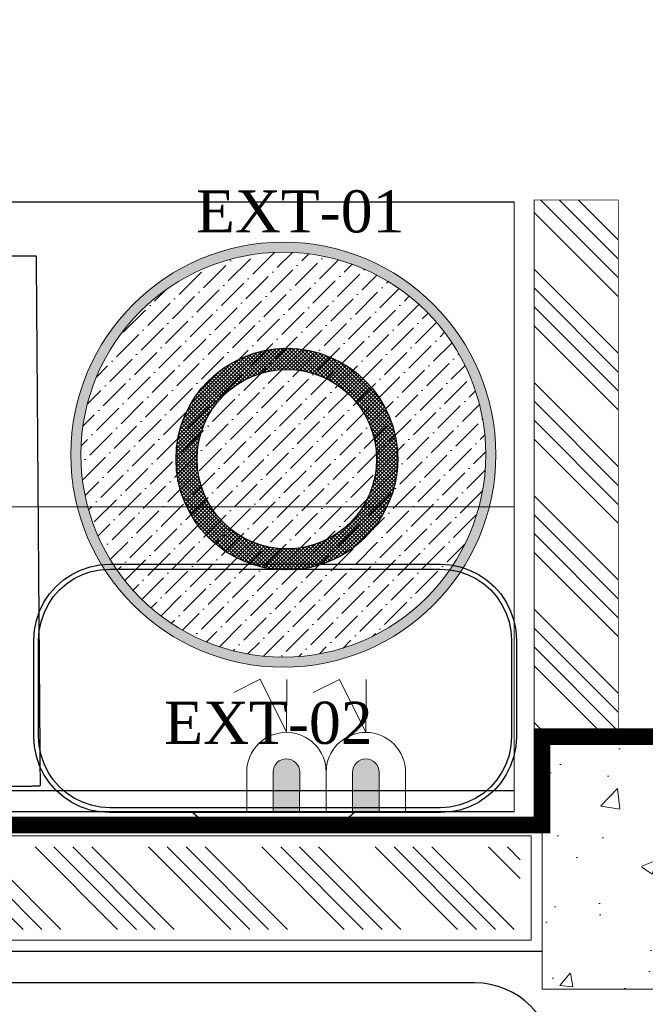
# Model space of a CAD drawing. Header units: millimetres. Extents: x 1277566 to 1493426, y 1039116 to 1145896.
# Tile 87 of 151: x 1373222 to 1373965, y 1133593 to 1134763. Entities that reach past the tile are written whole.
import ezdxf

# ---------------------------------------------------------------- set-up
doc = ezdxf.new("R2010")
doc.units = ezdxf.units.MM
doc.linetypes.add('11aa1PB-bd$0$11aa1PB-af$0$TRATTEGGIATA', pattern=[0.75, 0.5, -0.25])
for name, color, linetype, lineweight in [('A_ FURN', 26, 'Continuous', 20), ('CIVIL WALL HATCH', 7, 'Continuous', 5), ('CKD Dimensions', 3, 'Continuous', 0), ('CKD Equipments', 252, 'Continuous', 0), ('EXISTING COLUMN', 5, 'Continuous', 20), ('FRONT COUNTER', 214, 'Continuous', 18), ('L4', 7, 'Continuous', 25), ('L5', 7, 'Continuous', 25), ('L6', 252, 'Continuous', 13), ('PLASTER', 252, 'Continuous', 9), ('tile finish', 32, 'Continuous', 9), ('WALL', 7, 'Continuous', 40)]:
    doc.layers.add(name, color=color, linetype=linetype, lineweight=lineweight)
for name, color, linetype in [('Edges', 7, 'Continuous'), ('Equipment Name', 8, 'Continuous'), ('FAINTEQUIP', 253, 'Continuous'), ('kitchen equip1', 8, 'Continuous')]:
    doc.layers.add(name, color=color, linetype=linetype)
doc.styles.add('CKD_Dimension Text', font='BOOKOS.TTF')
pattern_1 = [(135, (185545.61, -46618.93), (-67.351921, -67.351921), []), (135, (185545.61, -46596.48), (-67.351921, -67.351921), []), (135, (185545.61, -46574.03), (-67.351921, -67.351921), []), (135, (185545.61, -46551.58), (-67.351921, -67.351921), [])]

# ---------------------------------------------------------------- blocks, each defined once
blk = doc.blocks.new('G$C46422E3B')
at = {"layer": 'A_ FURN', "ltscale": 2}
h = blk.add_hatch(dxfattribs=at)
h.set_pattern_fill('ANSI37', color=15)
h.set_pattern_definition([(45, (111347.439, 475109.8173), (-2.24506403, 2.24506403), []), (135, (111347.439, 475109.8173), (-2.24506403, -2.24506403), [])])
edge = h.paths.add_edge_path()
edge.add_arc((131.7, 131.7), 131.7, 0, 360)
edge = h.paths.add_edge_path(flags=16)
edge.add_arc((131.7, 131.7), 106.7, 0, 360)
at = {"layer": 'kitchen equip1'}
for radius in [131.7, 106.7]:
    blk.add_circle((131.7, 131.7), radius, dxfattribs=at)
blk = doc.blocks.new('G$CD7D92FFB')
h = blk.add_hatch(color=144)
h.dxf.hatch_style = 1
edge = h.paths.add_edge_path()
edge.add_arc((252.5, 252.5), 252.5, 0, 360)
edge = h.paths.add_edge_path(flags=16)
edge.add_arc((252.5, 252.5), 240.5, 0, 360)
h = blk.add_hatch()
h.set_pattern_fill('ANSI36', color=61, scale=120)
h.set_pattern_definition([(45, (-31984.959, -8297.094), (7.954951, 29.168155), [37.5, -7.5, 0, -7.5])])
h.paths.add_polyline_path([(493, 252.5, 1), (12, 252.5, 1)])
at = {"layer": 'CKD Equipments', "color": 25, "ltscale": 0.25}
for radius in [252.5, 240.5]:
    blk.add_circle((252.5, 252.5), radius, dxfattribs=at)
blk = doc.blocks.new('G$C4DC229AB')
at = {"layer": 'FAINTEQUIP', "color": 4, "linetype": '11aa1PB-bd$0$11aa1PB-af$0$TRATTEGGIATA'}
for p, q in [((0, 362.6, 0), (507.6, 735.7, 0)), ((774.1, 373.1, 0), (507.6, 735.7, 0)), ((266.5, 0, 0), (0, 362.6, 0))]:
    blk.add_line(p, q, dxfattribs=at)
blk = doc.blocks.new('EQWRTYTREWERYTU')
at = {"layer": 'L4', "lineweight": 0}
blk.add_hatch(color=3, dxfattribs=at).paths.add_polyline_path([(5560326.378, 630073.103), (5560326.378, 630071.864), (5560328.236, 630071.864, 0.414214), (5560328.855, 630072.483, 0.414214), (5560328.236, 630073.103)])
at = {"layer": 'L4', "color": 3, "lineweight": 0}
for p, q in [((5560330.093, 630072.483), (5560332.57, 630072.483)), ((5560330.093, 630072.483), (5560332.57, 630071.245)), ((5560332.57, 630071.245), (5560331.951, 630070.007))]:
    blk.add_line(p, q, dxfattribs=at)
blk.add_lwpolyline([(5560326.378, 630070.626), (5560326.378, 630074.341), (5560328.236, 630074.341, -0.414214), (5560330.093, 630072.483), (5560330.093, 630072.483, -0.414214), (5560328.236, 630070.626), (5560326.378, 630070.626)], format="xyb", dxfattribs=at)
blk.add_lwpolyline([(5560326.378, 630071.864), (5560326.378, 630073.103), (5560328.236, 630073.103, -0.414214), (5560328.855, 630072.483, -0.414214), (5560328.236, 630071.864)], format="xyb", close=True, dxfattribs=at)

msp = doc.modelspace()

# ---------------------------------------------------------------- hatches: boundary and pattern name
at = {"layer": 'CIVIL WALL HATCH'}
h = msp.add_hatch(dxfattribs=at)
h.set_pattern_fill('ANSI34', color=256, scale=5, angle=90)
h.set_pattern_definition(pattern_1)
edge = h.paths.add_edge_path()
edge.add_line((1373832.9597, 1134549.0436), (1373932.9597, 1134549.0436))
edge.add_line((1373932.9597, 1134549.0436), (1373932.9597, 1133911.4478))
edge.add_line((1373932.9597, 1133911.4478), (1373832.9597, 1133911.4478))
edge.add_line((1373832.9597, 1133911.4478), (1373832.9597, 1134547.1192))
h = msp.add_hatch(dxfattribs=at)
h.set_pattern_fill('ANSI34', color=256, scale=5, angle=90)
h.set_pattern_definition(pattern_1)
h.paths.add_polyline_path([(1369888.3679, 1133780.4442), (1373816.3606, 1133780.4442), (1373816.3606, 1133682.4515), (1369888.3679, 1133682.4515)])
at = {"layer": 'EXISTING COLUMN', "linetype": 'Continuous'}
h = msp.add_hatch(dxfattribs=at)
h.set_pattern_fill('AR-CONC', color=256, style=2)
h.set_pattern_definition([(50, (528918.73, -27634.9), (182.184669, -15.939086), [19.05, -209.55]), (355, (528918.73, -27634.9), (-35.243421, 191.056845), [15.24, -167.640584]), (100.451445, (528933.91, -27636.23), (146.941247, 175.117752), [16.190009, -178.090245]), (46.1842, (528918.73, -27584.1), (271.07904, -42.042328), [28.575, -314.325]), (96.635558, (528941.32, -27587.6), (237.404134, 247.426125), [24.285023, -267.13561]), (351.184151, (528918.73, -27584.1), (237.404134, 247.426125), [22.859967, -251.45973]), (21, (528944.13, -27596.8), (151.614391, -102.265198), [19.05, -209.55]), (326, (528944.13, -27596.8), (61.802028, 184.187966), [15.24, -167.64]), (71.451445, (528956.77, -27605.32), (213.41642, 81.922769), [16.190009, -178.089938]), (37.5, (528918.73, -27634.9), (3.0886033, 84.555039), [0, -165.608, 0, -170.18, 0, -168.275]), (7.5, (528918.73, -27634.9), (66.8196625, 100.180575), [0, -97.028, 0, -161.798, 0, -64.135]), (327.5, (528862.09, -27634.9), (135.5905952, -5.728744), [0, -63.5, 0, -198.12, 0, -262.89]), (317.5, (528836.69, -27634.9), (148.129181, 25.426491), [0, -82.55, 0, -131.572, 0, -186.69])])
h.paths.add_polyline_path([(1373842.3642, 1133611.4478), (1373842.3642, 1133911.4478), (1374322.3642, 1133911.4478), (1374322.3642, 1133611.4478)])

# ---------------------------------------------------------------- linework, layer by layer
for p, q in [((1369862.3642, 1133806.4478), (1373842.3642, 1133806.4478)), ((1369862.3642, 1133656.4478), (1373842.3642, 1133656.4478))]:
    msp.add_line(p, q)
at = {"layer": 'CKD Dimensions', "const_width": 1}
msp.add_lwpolyline([(1373832.9597, 1134549.0436), (1373932.9597, 1134549.0436), (1373932.9597, 1133911.4478), (1373832.9597, 1133911.4478), (1373832.9597, 1134547.1192)], dxfattribs=at)
at = {"layer": 'Edges', "color": 6}
for p, q in [((1373294.107, 1134109.4178), (1373305.2909, 1134113.2143)), ((1373305.2909, 1134113.2143), (1373316.8748, 1134115.5184)), ((1373316.8748, 1134115.5184), (1373328.4581, 1134116.2777)), ((1373328.4581, 1134116.2777), (1373721.7576, 1134116.2777)), ((1373721.7576, 1134116.2777), (1373733.3409, 1134115.5184)), ((1373733.3409, 1134115.5184), (1373744.9247, 1134113.2143)), ((1373744.9247, 1134113.2143), (1373756.1087, 1134109.4178)), ((1373273.6939, 1134097.6323), (1373283.5142, 1134104.1941)), ((1373277.2151, 1134093.0434), (1373286.4063, 1134099.1847)), ((1373283.5142, 1134104.1941), (1373294.107, 1134109.4178)), ((1373286.4063, 1134099.1847), (1373296.3205, 1134104.0738)), ((1373296.3205, 1134104.0738), (1373306.788, 1134107.6271)), ((1373306.788, 1134107.6271), (1373317.6298, 1134109.7837)), ((1373317.6298, 1134109.7837), (1373328.647, 1134110.5058)), ((1373328.647, 1134110.5058), (1373721.5686, 1134110.5058)), ((1373721.5686, 1134110.5058), (1373732.5859, 1134109.7837)), ((1373732.5859, 1134109.7837), (1373743.4276, 1134107.6271)), ((1373743.4276, 1134107.6271), (1373753.8952, 1134104.0738)), ((1373753.8952, 1134104.0738), (1373763.8093, 1134099.1847)), ((1373756.1087, 1134109.4178), (1373766.7015, 1134104.1941)), ((1373763.8093, 1134099.1847), (1373773.0005, 1134093.0434)), ((1373766.7015, 1134104.1941), (1373776.5218, 1134097.6323)), ((1373257.0267, 1134080.9651), (1373264.8141, 1134089.8449)), ((1373264.8141, 1134089.8449), (1373273.6939, 1134097.6323)), ((1373268.9042, 1134085.7548), (1373277.2151, 1134093.0434)), ((1373773.0005, 1134093.0434), (1373781.3115, 1134085.7548)), ((1373776.5218, 1134097.6323), (1373785.4016, 1134089.8449)), ((1373785.4016, 1134089.8449), (1373793.189, 1134080.9651)), ((1373250.465, 1134071.1448), (1373257.0267, 1134080.9651)), ((1373255.4743, 1134068.2527), (1373261.6157, 1134077.4439)), ((1373261.6157, 1134077.4439), (1373268.9042, 1134085.7548)), ((1373781.3115, 1134085.7548), (1373788.6, 1134077.4439)), ((1373788.6, 1134077.4439), (1373794.7414, 1134068.2527)), ((1373793.189, 1134080.9651), (1373799.7507, 1134071.1448)), ((1373245.2412, 1134060.5521), (1373250.465, 1134071.1448)), ((1373250.5852, 1134058.3385), (1373255.4743, 1134068.2527)), ((1373794.7414, 1134068.2527), (1373799.6305, 1134058.3385)), ((1373799.7507, 1134071.1448), (1373804.9745, 1134060.5521)), ((1373241.4448, 1134049.3681), (1373245.2412, 1134060.5521)), ((1373247.0319, 1134047.871), (1373250.5852, 1134058.3385)), ((1373799.6305, 1134058.3385), (1373803.1837, 1134047.871)), ((1373804.9745, 1134060.5521), (1373808.7709, 1134049.3681)), ((1373239.1406, 1134037.7843), (1373241.4448, 1134049.3681)), ((1373244.8754, 1134037.0293), (1373247.0319, 1134047.871)), ((1373803.1837, 1134047.871), (1373805.3403, 1134037.0293)), ((1373808.7709, 1134049.3681), (1373811.0751, 1134037.7843)), ((1373238.3814, 1134026.201), (1373239.1406, 1134037.7843)), ((1373244.1533, 1134026.012), (1373244.8754, 1134037.0293)), ((1373805.3403, 1134037.0293), (1373806.0624, 1134026.012)), ((1373811.0751, 1134037.7843), (1373811.8343, 1134026.201)), ((1373238.3814, 1133911.2905), (1373238.3814, 1134026.201)), ((1373244.1533, 1133911.4794), (1373244.1533, 1134026.012)), ((1373806.0624, 1134026.012), (1373806.0624, 1133911.4794)), ((1373811.8343, 1134026.201), (1373811.8343, 1133911.2905)), ((1373239.1406, 1133899.7072), (1373238.3814, 1133911.2905)), ((1373244.8754, 1133900.4622), (1373244.1533, 1133911.4794)), ((1373247.0319, 1133889.6204), (1373244.8754, 1133900.4622)), ((1373805.3403, 1133900.4622), (1373803.1837, 1133889.6204)), ((1373806.0624, 1133911.4794), (1373805.3403, 1133900.4622)), ((1373811.8343, 1133911.2905), (1373811.0751, 1133899.7072)), ((1373241.4448, 1133888.1233), (1373239.1406, 1133899.7072)), ((1373250.5852, 1133879.1529), (1373247.0319, 1133889.6204)), ((1373803.1837, 1133889.6204), (1373799.6305, 1133879.1529)), ((1373811.0751, 1133899.7072), (1373808.7709, 1133888.1233)), ((1373245.2412, 1133876.9394), (1373241.4448, 1133888.1233)), ((1373250.465, 1133866.3466), (1373245.2412, 1133876.9394)), ((1373255.4743, 1133869.2387), (1373250.5852, 1133879.1529)), ((1373799.6305, 1133879.1529), (1373794.7414, 1133869.2387)), ((1373804.9745, 1133876.9394), (1373799.7507, 1133866.3466)), ((1373808.7709, 1133888.1233), (1373804.9745, 1133876.9394)), ((1373257.0267, 1133856.5263), (1373250.465, 1133866.3466)), ((1373261.6157, 1133860.0475), (1373255.4743, 1133869.2387)), ((1373794.7414, 1133869.2387), (1373788.6, 1133860.0475)), ((1373799.7507, 1133866.3466), (1373793.189, 1133856.5263)), ((1373264.8141, 1133847.6465), (1373257.0267, 1133856.5263)), ((1373268.9042, 1133851.7366), (1373261.6157, 1133860.0475)), ((1373788.6, 1133860.0475), (1373781.3115, 1133851.7366)), ((1373793.189, 1133856.5263), (1373785.4016, 1133847.6465)), ((1373273.6939, 1133839.8591), (1373264.8141, 1133847.6465)), ((1373277.2151, 1133844.4481), (1373268.9042, 1133851.7366)), ((1373286.4063, 1133838.3067), (1373277.2151, 1133844.4481)), ((1373773.0005, 1133844.4481), (1373763.8093, 1133838.3067)), ((1373781.3115, 1133851.7366), (1373773.0005, 1133844.4481)), ((1373785.4016, 1133847.6465), (1373776.5218, 1133839.8591)), ((1373283.5142, 1133833.2974), (1373273.6939, 1133839.8591)), ((1373294.107, 1133828.0736), (1373283.5142, 1133833.2974)), ((1373296.3205, 1133833.4176), (1373286.4063, 1133838.3067)), ((1373306.788, 1133829.8643), (1373296.3205, 1133833.4176)), ((1373753.8952, 1133833.4176), (1373743.4276, 1133829.8643)), ((1373763.8093, 1133838.3067), (1373753.8952, 1133833.4176)), ((1373766.7015, 1133833.2974), (1373756.1087, 1133828.0736)), ((1373776.5218, 1133839.8591), (1373766.7015, 1133833.2974)), ((1373305.2909, 1133824.2771), (1373294.107, 1133828.0736)), ((1373316.8748, 1133821.973), (1373305.2909, 1133824.2771)), ((1373317.6298, 1133827.7078), (1373306.788, 1133829.8643)), ((1373328.4581, 1133821.2138), (1373316.8748, 1133821.973)), ((1373328.647, 1133826.9857), (1373317.6298, 1133827.7078)), ((1373427.4933, 1133821.2138), (1373328.4581, 1133821.2138)), ((1373721.5686, 1133826.9857), (1373328.647, 1133826.9857)), ((1373427.4933, 1133821.2138), (1373443.0693, 1133807.3867)), ((1373619.3563, 1133821.2138), (1373427.4933, 1133821.2138)), ((1373619.3563, 1133821.2138), (1373603.7803, 1133807.3867)), ((1373721.7576, 1133821.2138), (1373619.3563, 1133821.2138)), ((1373732.5859, 1133827.7078), (1373721.5686, 1133826.9857)), ((1373733.3409, 1133821.973), (1373721.7576, 1133821.2138)), ((1373743.4276, 1133829.8643), (1373732.5859, 1133827.7078)), ((1373744.9247, 1133824.2771), (1373733.3409, 1133821.973)), ((1373756.1087, 1133828.0736), (1373744.9247, 1133824.2771)), ((1373443.0693, 1133807.3867), (1373603.7803, 1133807.3867))]:
    msp.add_line(p, q, dxfattribs=at)
at = {"layer": 'EXISTING COLUMN', "linetype": 'Continuous'}
msp.add_lwpolyline([(1373842.3642, 1133611.4478), (1373842.3642, 1133911.4478), (1374322.3642, 1133911.4478), (1374322.3642, 1133611.4478)], close=True, dxfattribs=at)
at = {"layer": 'FRONT COUNTER', "const_width": 20}
msp.add_lwpolyline([(1371632.5127, 1133806.4485), (1371632.6163, 1135756.5107), (1368759.9102, 1135756.9113), (1368759.9386, 1138178.9599), (1375023.4587, 1138178.9599), (1375023.4587, 1133806.4478), (1374322.3642, 1133806.4478), (1374322.3642, 1133911.4478), (1373842.3642, 1133911.4478), (1373842.3642, 1133806.4478), (1371632.5127, 1133806.5653)], dxfattribs=at)
at = {"layer": 'kitchen equip1'}
for p, q in [((1371653.3303, 1134547.1192), (1373809.131, 1134547.1192)), ((1373809.131, 1133847.1192), (1371653.3303, 1133847.1192)), ((1373809.131, 1133822.1192), (1371653.3303, 1133822.1192))]:
    msp.add_line(p, q, dxfattribs=at)
at = {"layer": 'L5', "color": 7, "linetype": 'Continuous'}
msp.add_lwpolyline([(1372813.6917, 1133525.2074), (1372813.6917, 1133052.0374, 0.414213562), (1372907.3541, 1132958.375), (1373762.3843, 1132958.375, 0.414213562), (1373856.0466, 1133052.0374), (1373856.0466, 1133525.2074, 0.414213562), (1373762.3843, 1133618.8698), (1372907.3541, 1133618.8698, 0.414213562)], format="xyb", close=True, dxfattribs=at)
at = {"layer": 'L6', "const_width": 1}
for points in [[(1373809.131, 1133822.1192), (1373809.131, 1134547.1192)], [(1371653.3303, 1134184.6192), (1373809.131, 1134184.6192)]]:
    msp.add_lwpolyline(points, dxfattribs=at)
at = {"layer": 'PLASTER'}
msp.add_lwpolyline([(1369875.366, 1133793.446), (1373829.3624, 1133793.446), (1373829.3624, 1133669.4496), (1369875.366, 1133669.4496)], close=True, dxfattribs=at)
at = {"layer": 'tile finish'}
msp.add_lwpolyline([(1369862.3642, 1133806.4478), (1373842.3642, 1133806.4478), (1373842.3642, 1133656.4478), (1369862.3642, 1133656.4478)], close=True, dxfattribs=at)
at = {"layer": 'WALL', "const_width": 1}
msp.add_lwpolyline([(1373832.9597, 1133911.4478), (1373832.9597, 1134549.0436), (1373932.9597, 1134549.0436), (1373932.9597, 1133911.4478)], dxfattribs=at)

# ---------------------------------------------------------------- block references
at = {"layer": 'CKD Equipments', "ltscale": 0.25, "rotation": 234.1141489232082}
msp.add_blockref('G$C4DC229AB', (1372947.4088, 1134695.3754), dxfattribs=at)
at = {"layer": 'CKD Equipments', "ltscale": 0.25}
for name, p in [('G$CD7D92FFB', (1373282.45, 1133994.0266)), ('G$C46422E3B', (1373407.4115, 1134109.5071))]:
    msp.add_blockref(name, p, dxfattribs=at)
at = {"layer": 'L4', "color": 2, "lineweight": 50, "xscale": -25.4, "yscale": 25.4, "zscale": 25.4, "rotation": 269.8575281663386}
for p in [(-14981441.2767, -140058235.9907), (-14981346.9161, -140058236.108)]:
    msp.add_blockref('EQWRTYTREWERYTU', p, dxfattribs=at)

# ---------------------------------------------------------------- texts
at = {"layer": 'Equipment Name', "char_height": 50, "width": 680.932449, "attachment_point": 1, "style": 'CKD_Dimension Text'}
for s, insert in [('\\pxqc;EXT-01', (1373214.4925, 1134560.5381)), ('\\pxqc;EXT-02', (1373176.7433, 1133952.8567))]:
    msp.add_mtext(s, dxfattribs=dict(at, insert=insert))

doc.saveas('drawing.dxf')
